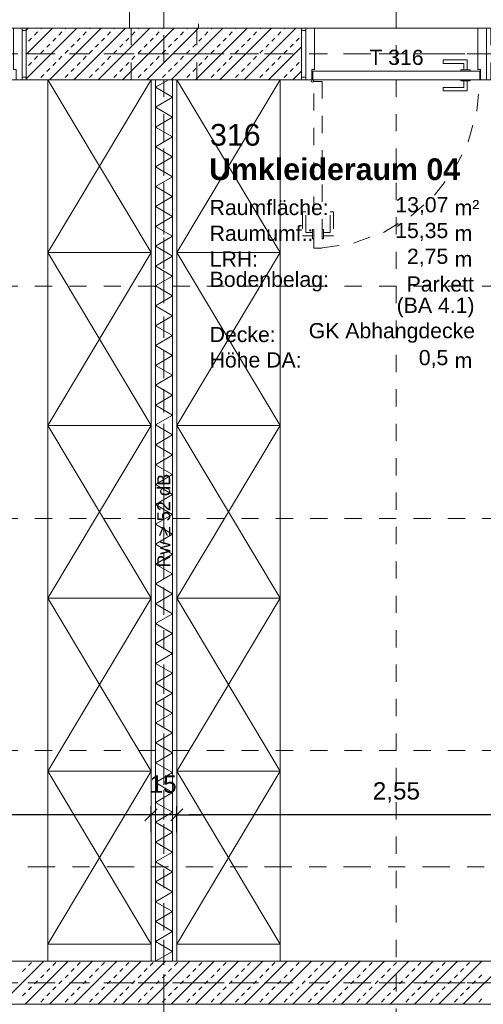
# Model space of a CAD drawing. Header units: metres. Extents: x -45.2 to 14.3, y -31.8 to 10.2.
# Tile 101 of 148: x -6.2 to -3.5, y -13.6 to -7.9. Entities that reach past the tile are written whole.
import ezdxf

# ---------------------------------------------------------------- set-up
doc = ezdxf.new("R2010")
doc.units = ezdxf.units.M
doc.header["$LTSCALE"] = 0.05
for name, pattern in [('Achsen 01', [5.291531, 3.175, -1.058062, 0.352704, -0.705764]), ('gestrichelt - 01', [2, 1, -1]), ('ISO-07 Punktiert', [0.889, 0.127, -0.762]), ('Raster 01', [2, 1, -1]), ('VW-01 Strichlinie kurz', [2, 1, -1])]:
    doc.linetypes.add(name, pattern=pattern)
doc.layers.get('0').update_dxf_attribs({"lineweight": 25})
for name, color, linetype, lineweight in [('013_Beton und Stahlbetonarbeiten-000 Unterzüge', 7, 'ISO-07 Punktiert', 13), ('013_Beton und Stahlbetonarbeiten-340 Innenwände', 7, 'Continuous', 18), ('027_Tischlerarbeiten-340 Innentüren', 7, 'Continuous', 9), ('031_Metallbauarbeiten-340 Innentüren _ Elemente', 7, 'Continuous', 9), ('039_Trockenbauarbeiten-340 Gipskarton', 7, 'Continuous', 9), ('AV1-Akustikvorgaben-Trennwände', 7, 'Continuous', 5), ('AV1-Einrichtung Bemaßung', 7, 'Continuous', 9), ('AV1-Schnitt Achsen', 7, 'Achsen 01', 18), ('AV1-Stempel-Raumstempel', 7, 'Continuous', 9)]:
    doc.layers.add(name, color=color, linetype=linetype, lineweight=lineweight)
for name, color, linetype, lineweight, true_color in [('039_Trockenbauarbeiten-340 Dämmung', 7, 'Continuous', 9, 0xc0c0c0), ('AV1-Achsen', 1, 'Achsen 01', 18, 0xff0000), ('AV1-Einrichtung', 7, 'Continuous', 9, 0xa6a6a6), ('AV1-Raster', 7, 'Raster 01', 9, 0xa6a6a6)]:
    doc.layers.add(name, color=color, linetype=linetype, lineweight=lineweight, true_color=true_color)
doc.styles.add('Arial', font='arial.ttf')
doc.styles.add('Arial (bold)', font='arialbd.ttf')

msp = doc.modelspace()

# ---------------------------------------------------------------- linework, layer by layer
at = {"color": 0, "linetype": 'ByBlock', "lineweight": -2}
for p, q in [((-5.475, -12.5236), (-5.5457, -12.5236)), ((-5.475, -12.5236), (-5.5457, -12.5236)), ((-5.325, -12.5236), (-5.2543, -12.5236)), ((-5.325, -12.5236), (-5.2543, -12.5236))]:
    msp.add_line(p, q, dxfattribs=at)
at = {"color": 0, "linetype": 'Continuous', "lineweight": 15}
for p, q in [((-5.4396, -12.4882), (-5.5104, -12.5589)), ((-5.4396, -12.4882), (-5.5104, -12.5589)), ((-5.3604, -12.5589), (-5.2896, -12.4882)), ((-5.3604, -12.5589), (-5.2896, -12.4882))]:
    msp.add_line(p, q, dxfattribs=at)
at = {"layer": '013_Beton und Stahlbetonarbeiten-000 Unterzüge', "color": 7, "linetype": 'Continuous', "lineweight": 9}
msp.add_line((-13.625, -7.95), (-0.125, -7.95), dxfattribs=at)
at = {"layer": '013_Beton und Stahlbetonarbeiten-000 Unterzüge', "linetype": 'VW-01 Strichlinie kurz'}
for points in [[(-5.6, -7.95), (-5.6, -0.125), (-5.2, -0.125), (-5.2, -7.95)], [(-7.3, -8.25), (-7.3, -7.95), (-6.2, -7.95), (-6.2, -8.25)], [(-5.59, -8.25), (-5.59, -7.95), (-5.21, -7.95), (-5.21, -8.25)], [(-4.6, -8.25), (-4.6, -7.95), (-3.5, -7.95), (-3.5, -8.25)]]:
    msp.add_lwpolyline(points, close=True, dxfattribs=at)
at = {"layer": '013_Beton und Stahlbetonarbeiten-340 Innenwände', "color": 251, "linetype": 'Continuous', "lineweight": 13, "true_color": 0x4c4c4c}
for p, q in [((-5.9059, -7.95), (-6.2, -8.2441)), ((-6.0473, -7.95), (-6.2, -8.1027)), ((-6.1887, -7.95), (-6.2, -7.9613)), ((-6.1165, -7.955), (-6.1115, -7.95)), ((-5.7645, -7.95), (-6.0645, -8.25)), ((-5.9751, -7.955), (-5.9701, -7.95)), ((-5.6231, -7.95), (-5.9231, -8.25)), ((-5.8336, -7.955), (-5.8287, -7.95)), ((-5.4816, -7.95), (-5.7816, -8.25)), ((-5.6922, -7.955), (-5.6873, -7.95)), ((-5.3402, -7.95), (-5.6402, -8.25)), ((-5.5508, -7.955), (-5.5458, -7.95)), ((-5.1988, -7.95), (-5.4988, -8.25)), ((-5.4094, -7.955), (-5.4044, -7.95)), ((-5.0574, -7.95), (-5.3574, -8.25)), ((-5.2679, -7.955), (-5.263, -7.95)), ((-4.916, -7.95), (-5.216, -8.25)), ((-5.1265, -7.955), (-5.1216, -7.95)), ((-4.7745, -7.95), (-5.0745, -8.25)), ((-4.9851, -7.955), (-4.9802, -7.95)), ((-4.6331, -7.95), (-4.9331, -8.25)), ((-4.8437, -7.955), (-4.8387, -7.95)), ((-4.7023, -7.955), (-4.6973, -7.95)), ((-6.1872, -8.0257), (-6.1695, -8.008)), ((-6.1518, -7.9903), (-6.1342, -7.9726)), ((-6.0458, -8.0257), (-6.0281, -8.008)), ((-6.0104, -7.9903), (-5.9927, -7.9726)), ((-5.9043, -8.0257), (-5.8867, -8.008)), ((-5.869, -7.9903), (-5.8513, -7.9726)), ((-5.7629, -8.0257), (-5.7452, -8.008)), ((-5.7276, -7.9903), (-5.7099, -7.9726)), ((-5.6215, -8.0257), (-5.6038, -8.008)), ((-5.5861, -7.9903), (-5.5685, -7.9726)), ((-5.4801, -8.0257), (-5.4624, -8.008)), ((-5.4447, -7.9903), (-5.427, -7.9726)), ((-5.3387, -8.0257), (-5.321, -8.008)), ((-5.3033, -7.9903), (-5.2856, -7.9726)), ((-5.1972, -8.0257), (-5.1796, -8.008)), ((-5.1619, -7.9903), (-5.1442, -7.9726)), ((-5.0558, -8.0257), (-5.0381, -8.008)), ((-5.0205, -7.9903), (-5.0028, -7.9726)), ((-4.9144, -8.0257), (-4.8967, -8.008)), ((-4.879, -7.9903), (-4.8614, -7.9726)), ((-4.773, -8.0257), (-4.7553, -8.008)), ((-4.7376, -7.9903), (-4.7199, -7.9726)), ((-4.6315, -8.0257), (-4.6139, -8.008)), ((-6.0811, -8.061), (-6.0634, -8.0433)), ((-5.9397, -8.061), (-5.922, -8.0433)), ((-5.7983, -8.061), (-5.7806, -8.0433)), ((-5.6569, -8.061), (-5.6392, -8.0433)), ((-5.5154, -8.061), (-5.4978, -8.0433)), ((-5.374, -8.061), (-5.3563, -8.0433)), ((-5.2326, -8.061), (-5.2149, -8.0433)), ((-5.0912, -8.061), (-5.0735, -8.0433)), ((-4.9497, -8.061), (-4.9321, -8.0433)), ((-4.8083, -8.061), (-4.7906, -8.0433)), ((-4.6, -8.0583), (-4.7917, -8.25)), ((-4.6669, -8.061), (-4.6492, -8.0433)), ((-6.1518, -8.1317), (-6.1342, -8.1141)), ((-6.1165, -8.0964), (-6.0988, -8.0787)), ((-6.0104, -8.1317), (-5.9927, -8.1141)), ((-5.9751, -8.0964), (-5.9574, -8.0787)), ((-5.869, -8.1317), (-5.8513, -8.1141)), ((-5.8336, -8.0964), (-5.816, -8.0787)), ((-5.7276, -8.1317), (-5.7099, -8.1141)), ((-5.6922, -8.0964), (-5.6745, -8.0787)), ((-5.5861, -8.1317), (-5.5685, -8.1141)), ((-5.5508, -8.0964), (-5.5331, -8.0787)), ((-5.4447, -8.1317), (-5.427, -8.1141)), ((-5.4094, -8.0964), (-5.3917, -8.0787)), ((-5.3033, -8.1317), (-5.2856, -8.1141)), ((-5.2679, -8.0964), (-5.2503, -8.0787)), ((-5.1619, -8.1317), (-5.1442, -8.1141)), ((-5.1265, -8.0964), (-5.1088, -8.0787)), ((-5.0205, -8.1317), (-5.0028, -8.1141)), ((-4.9851, -8.0964), (-4.9674, -8.0787)), ((-4.879, -8.1317), (-4.8614, -8.1141)), ((-4.8437, -8.0964), (-4.826, -8.0787)), ((-4.7376, -8.1317), (-4.7199, -8.1141)), ((-4.7023, -8.0964), (-4.6846, -8.0787)), ((-6.1872, -8.1671), (-6.1695, -8.1494)), ((-6.0811, -8.2024), (-6.0634, -8.1848)), ((-6.0458, -8.1671), (-6.0281, -8.1494)), ((-5.9397, -8.2024), (-5.922, -8.1848)), ((-5.9043, -8.1671), (-5.8867, -8.1494)), ((-5.7983, -8.2024), (-5.7806, -8.1848)), ((-5.7629, -8.1671), (-5.7452, -8.1494)), ((-5.6569, -8.2024), (-5.6392, -8.1848)), ((-5.6215, -8.1671), (-5.6038, -8.1494)), ((-5.5154, -8.2024), (-5.4978, -8.1848)), ((-5.4801, -8.1671), (-5.4624, -8.1494)), ((-5.374, -8.2024), (-5.3563, -8.1848)), ((-5.3387, -8.1671), (-5.321, -8.1494)), ((-5.2326, -8.2024), (-5.2149, -8.1848)), ((-5.1972, -8.1671), (-5.1796, -8.1494)), ((-5.0912, -8.2024), (-5.0735, -8.1848)), ((-5.0558, -8.1671), (-5.0381, -8.1494)), ((-4.9497, -8.2024), (-4.9321, -8.1848)), ((-4.9144, -8.1671), (-4.8967, -8.1494)), ((-4.8083, -8.2024), (-4.7906, -8.1848)), ((-4.773, -8.1671), (-4.7553, -8.1494)), ((-4.6669, -8.2024), (-4.6492, -8.1848)), ((-4.6315, -8.1671), (-4.6139, -8.1494)), ((-6.1165, -8.2378), (-6.0988, -8.2201)), ((-5.9751, -8.2378), (-5.9574, -8.2201)), ((-5.8336, -8.2378), (-5.816, -8.2201)), ((-5.6922, -8.2378), (-5.6745, -8.2201)), ((-5.5508, -8.2378), (-5.5331, -8.2201)), ((-5.4094, -8.2378), (-5.3917, -8.2201)), ((-5.2679, -8.2378), (-5.2503, -8.2201)), ((-5.1265, -8.2378), (-5.1088, -8.2201)), ((-4.9851, -8.2378), (-4.9674, -8.2201)), ((-4.8437, -8.2378), (-4.826, -8.2201)), ((-4.7023, -8.2378), (-4.6846, -8.2201)), ((-4.6, -8.1997), (-4.6503, -8.25)), ((-6.0983, -13.375), (-6.3483, -13.625)), ((-5.9569, -13.375), (-6.2069, -13.625)), ((-6.1872, -13.3997), (-6.1695, -13.382)), ((-5.8155, -13.375), (-6.0655, -13.625)), ((-6.0458, -13.3997), (-6.0281, -13.382)), ((-5.674, -13.375), (-5.924, -13.625)), ((-5.9043, -13.3997), (-5.8867, -13.382)), ((-5.5326, -13.375), (-5.7826, -13.625)), ((-5.7629, -13.3997), (-5.7452, -13.382)), ((-5.3912, -13.375), (-5.6412, -13.625)), ((-5.6215, -13.3997), (-5.6038, -13.382)), ((-5.2498, -13.375), (-5.4998, -13.625)), ((-5.4801, -13.3997), (-5.4624, -13.382)), ((-5.1084, -13.375), (-5.3584, -13.625)), ((-5.3387, -13.3997), (-5.321, -13.382)), ((-4.9669, -13.375), (-5.2169, -13.625)), ((-5.1972, -13.3997), (-5.1796, -13.382)), ((-4.8255, -13.375), (-5.0755, -13.625)), ((-5.0558, -13.3997), (-5.0381, -13.382)), ((-4.6841, -13.375), (-4.9341, -13.625)), ((-4.9144, -13.3997), (-4.8967, -13.382)), ((-4.5427, -13.375), (-4.7927, -13.625)), ((-4.773, -13.3997), (-4.7553, -13.382)), ((-4.4013, -13.375), (-4.6513, -13.625)), ((-4.6315, -13.3997), (-4.6139, -13.382)), ((-4.2598, -13.375), (-4.5098, -13.625)), ((-4.4901, -13.3997), (-4.4725, -13.382)), ((-4.1184, -13.375), (-4.3684, -13.625)), ((-4.3487, -13.3997), (-4.331, -13.382)), ((-3.977, -13.375), (-4.227, -13.625)), ((-4.2073, -13.3997), (-4.1896, -13.382)), ((-3.8356, -13.375), (-4.0856, -13.625)), ((-4.0659, -13.3997), (-4.0482, -13.382)), ((-3.6941, -13.375), (-3.9441, -13.625)), ((-3.9244, -13.3997), (-3.9068, -13.382)), ((-3.5527, -13.375), (-3.8027, -13.625)), ((-3.783, -13.3997), (-3.7653, -13.382)), ((-3.4113, -13.375), (-3.6613, -13.625)), ((-3.6416, -13.3997), (-3.6239, -13.382)), ((-6.2225, -13.435), (-6.2049, -13.4174)), ((-6.0811, -13.435), (-6.0634, -13.4174)), ((-5.9397, -13.435), (-5.922, -13.4174)), ((-5.7983, -13.435), (-5.7806, -13.4174)), ((-5.6569, -13.435), (-5.6392, -13.4174)), ((-5.5154, -13.435), (-5.4978, -13.4174)), ((-5.374, -13.435), (-5.3563, -13.4174)), ((-5.2326, -13.435), (-5.2149, -13.4174)), ((-5.0912, -13.435), (-5.0735, -13.4174)), ((-4.9497, -13.435), (-4.9321, -13.4174)), ((-4.8083, -13.435), (-4.7906, -13.4174)), ((-4.6669, -13.435), (-4.6492, -13.4174)), ((-4.5255, -13.435), (-4.5078, -13.4174)), ((-4.3841, -13.435), (-4.3664, -13.4174)), ((-4.2426, -13.435), (-4.225, -13.4174)), ((-4.1012, -13.435), (-4.0835, -13.4174)), ((-3.9598, -13.435), (-3.9421, -13.4174)), ((-3.8184, -13.435), (-3.8007, -13.4174)), ((-3.677, -13.435), (-3.6593, -13.4174)), ((-6.1518, -13.5057), (-6.1342, -13.4881)), ((-6.1165, -13.4704), (-6.0988, -13.4527)), ((-6.0104, -13.5057), (-5.9927, -13.4881)), ((-5.9751, -13.4704), (-5.9574, -13.4527)), ((-5.869, -13.5057), (-5.8513, -13.4881)), ((-5.8336, -13.4704), (-5.816, -13.4527)), ((-5.7276, -13.5057), (-5.7099, -13.4881)), ((-5.6922, -13.4704), (-5.6745, -13.4527)), ((-5.5861, -13.5057), (-5.5685, -13.4881)), ((-5.5508, -13.4704), (-5.5331, -13.4527)), ((-5.4447, -13.5057), (-5.427, -13.4881)), ((-5.4094, -13.4704), (-5.3917, -13.4527)), ((-5.3033, -13.5057), (-5.2856, -13.4881)), ((-5.2679, -13.4704), (-5.2503, -13.4527)), ((-5.1619, -13.5057), (-5.1442, -13.4881)), ((-5.1265, -13.4704), (-5.1088, -13.4527)), ((-5.0205, -13.5057), (-5.0028, -13.4881)), ((-4.9851, -13.4704), (-4.9674, -13.4527)), ((-4.879, -13.5057), (-4.8614, -13.4881)), ((-4.8437, -13.4704), (-4.826, -13.4527)), ((-4.7376, -13.5057), (-4.7199, -13.4881)), ((-4.7023, -13.4704), (-4.6846, -13.4527)), ((-4.5962, -13.5057), (-4.5785, -13.4881)), ((-4.5608, -13.4704), (-4.5432, -13.4527)), ((-4.4548, -13.5057), (-4.4371, -13.4881)), ((-4.4194, -13.4704), (-4.4017, -13.4527)), ((-4.3134, -13.5057), (-4.2957, -13.4881)), ((-4.278, -13.4704), (-4.2603, -13.4527)), ((-4.1719, -13.5057), (-4.1543, -13.4881)), ((-4.1366, -13.4704), (-4.1189, -13.4527)), ((-4.0305, -13.5057), (-4.0128, -13.4881)), ((-3.9952, -13.4704), (-3.9775, -13.4527)), ((-3.8891, -13.5057), (-3.8714, -13.4881)), ((-3.8537, -13.4704), (-3.8361, -13.4527)), ((-3.7477, -13.5057), (-3.73, -13.4881)), ((-3.7123, -13.4704), (-3.6946, -13.4527)), ((-3.6062, -13.5057), (-3.5886, -13.4881)), ((-3.5709, -13.4704), (-3.5532, -13.4527)), ((-6.2225, -13.5765), (-6.2049, -13.5588)), ((-6.1872, -13.5411), (-6.1695, -13.5234)), ((-6.0811, -13.5765), (-6.0634, -13.5588)), ((-6.0458, -13.5411), (-6.0281, -13.5234)), ((-5.9397, -13.5765), (-5.922, -13.5588)), ((-5.9043, -13.5411), (-5.8867, -13.5234)), ((-5.7983, -13.5765), (-5.7806, -13.5588)), ((-5.7629, -13.5411), (-5.7452, -13.5234)), ((-5.6569, -13.5765), (-5.6392, -13.5588)), ((-5.6215, -13.5411), (-5.6038, -13.5234)), ((-5.5154, -13.5765), (-5.4978, -13.5588)), ((-5.4801, -13.5411), (-5.4624, -13.5234)), ((-5.374, -13.5765), (-5.3563, -13.5588)), ((-5.3387, -13.5411), (-5.321, -13.5234)), ((-5.2326, -13.5765), (-5.2149, -13.5588)), ((-5.1972, -13.5411), (-5.1796, -13.5234)), ((-5.0912, -13.5765), (-5.0735, -13.5588)), ((-5.0558, -13.5411), (-5.0381, -13.5234)), ((-4.9497, -13.5765), (-4.9321, -13.5588)), ((-4.9144, -13.5411), (-4.8967, -13.5234)), ((-4.8083, -13.5765), (-4.7906, -13.5588)), ((-4.773, -13.5411), (-4.7553, -13.5234)), ((-4.6669, -13.5765), (-4.6492, -13.5588)), ((-4.6315, -13.5411), (-4.6139, -13.5234)), ((-4.5255, -13.5765), (-4.5078, -13.5588)), ((-4.4901, -13.5411), (-4.4725, -13.5234)), ((-4.3841, -13.5765), (-4.3664, -13.5588)), ((-4.3487, -13.5411), (-4.331, -13.5234)), ((-4.2426, -13.5765), (-4.225, -13.5588)), ((-4.2073, -13.5411), (-4.1896, -13.5234)), ((-4.1012, -13.5765), (-4.0835, -13.5588)), ((-4.0659, -13.5411), (-4.0482, -13.5234)), ((-3.9598, -13.5765), (-3.9421, -13.5588)), ((-3.9244, -13.5411), (-3.9068, -13.5234)), ((-3.8184, -13.5765), (-3.8007, -13.5588)), ((-3.783, -13.5411), (-3.7653, -13.5234)), ((-3.677, -13.5765), (-3.6593, -13.5588)), ((-3.6416, -13.5411), (-3.6239, -13.5234)), ((-6.1165, -13.6118), (-6.0988, -13.5941)), ((-5.9751, -13.6118), (-5.9574, -13.5941)), ((-5.8336, -13.6118), (-5.816, -13.5941)), ((-5.6922, -13.6118), (-5.6745, -13.5941)), ((-5.5508, -13.6118), (-5.5331, -13.5941)), ((-5.4094, -13.6118), (-5.3917, -13.5941)), ((-5.2679, -13.6118), (-5.2503, -13.5941)), ((-5.1265, -13.6118), (-5.1088, -13.5941)), ((-4.9851, -13.6118), (-4.9674, -13.5941)), ((-4.8437, -13.6118), (-4.826, -13.5941)), ((-4.7023, -13.6118), (-4.6846, -13.5941)), ((-4.5608, -13.6118), (-4.5432, -13.5941)), ((-4.4194, -13.6118), (-4.4017, -13.5941)), ((-4.278, -13.6118), (-4.2603, -13.5941)), ((-4.1366, -13.6118), (-4.1189, -13.5941)), ((-3.9952, -13.6118), (-3.9775, -13.5941)), ((-3.8537, -13.6118), (-3.8361, -13.5941)), ((-3.7123, -13.6118), (-3.6946, -13.5941)), ((-3.5709, -13.6118), (-3.5532, -13.5941))]:
    msp.add_line(p, q, dxfattribs=at)
at = {"layer": '013_Beton und Stahlbetonarbeiten-340 Innenwände'}
for points in [[(-6.2, -7.95), (-6.2, -8.25), (-4.6, -8.25), (-4.6, -7.95)], [(-13.625, -13.625), (-13.625, -13.375), (-2.825, -13.375), (-2.825, -13.625)]]:
    msp.add_lwpolyline(points, close=True, dxfattribs=at)
at = {"layer": '027_Tischlerarbeiten-340 Innentüren'}
for points in [[(-6.26, -8.25), (-6.26, -8.19), (-6.275, -8.19), (-6.275, -7.95), (-6.225, -7.95), (-6.225, -8.25)], [(-4.54, -8.25), (-4.54, -8.19), (-4.525, -8.19), (-4.525, -7.95), (-4.575, -7.95), (-4.575, -8.25)], [(-3.56, -8.25), (-3.56, -8.19), (-3.575, -8.19), (-3.575, -7.95), (-3.525, -7.95), (-3.525, -8.25)], [(-6.2, -7.965), (-6.2, -8.235), (-6.225, -8.235), (-6.225, -7.965)], [(-4.575, -7.965), (-4.575, -8.235), (-4.6, -8.235), (-4.6, -7.965)], [(-3.6375, -8.1925), (-3.6575, -8.1925), (-3.6575, -8.155), (-3.7775, -8.155), (-3.7775, -8.135), (-3.6375, -8.135)], [(-3.565, -8.2), (-3.565, -8.25), (-4.535, -8.25), (-4.535, -8.2)], [(-3.62, -8.1925), (-3.62, -8.2), (-3.675, -8.2), (-3.675, -8.1925)], [(-4.5375, -8.265), (-4.5428, -8.2628), (-4.545, -8.2575), (-4.5428, -8.2522), (-4.5375, -8.25), (-4.5322, -8.2522), (-4.53, -8.2575), (-4.5322, -8.2628)], [(-3.6375, -8.2575), (-3.6575, -8.2575), (-3.6575, -8.295), (-3.7775, -8.295), (-3.7775, -8.315), (-3.6375, -8.315)], [(-3.62, -8.25), (-3.62, -8.2575), (-3.675, -8.2575), (-3.675, -8.25)]]:
    msp.add_lwpolyline(points, close=True, dxfattribs=at)
at = {"layer": '027_Tischlerarbeiten-340 Innentüren', "color": 253, "linetype": 'gestrichelt - 01', "lineweight": 9, "true_color": 0xa6a6a6}
for points in [[(-4.48, -8.26), (-4.48, -9.23), (-4.53, -9.23), (-4.53, -8.26)], [(-4.5375, -9.1575), (-4.5375, -9.1375), (-4.575, -9.1375), (-4.575, -9.0175), (-4.595, -9.0175), (-4.595, -9.1575)], [(-4.4725, -9.1575), (-4.4725, -9.1375), (-4.435, -9.1375), (-4.435, -9.0175), (-4.415, -9.0175), (-4.415, -9.1575)], [(-4.53, -9.12), (-4.53, -9.175), (-4.5375, -9.175), (-4.5375, -9.12)], [(-4.4725, -9.12), (-4.4725, -9.175), (-4.48, -9.175), (-4.48, -9.12)]]:
    msp.add_lwpolyline(points, close=True, dxfattribs=at)
msp.add_lwpolyline([(-4.4801, -9.2283), (-4.2978, -9.2), (-4.1242, -9.1378), (-3.9654, -9.044), (-3.8272, -8.9218), (-3.7146, -8.7758), (-3.6315, -8.6111), (-3.5811, -8.4337), (-3.565, -8.25)], dxfattribs=at)
at = {"layer": '039_Trockenbauarbeiten-340 Dämmung'}
msp.add_lwpolyline([(-5.35, -13.375), (-5.35, -8.25), (-5.45, -8.25), (-5.45, -13.375)], close=True, dxfattribs=at)
msp.add_lwpolyline([(-5.45, -13.375), (-5.35, -13.3173), (-5.45, -13.2595), (-5.35, -13.2018), (-5.45, -13.1441), (-5.35, -13.0863), (-5.45, -13.0286), (-5.35, -12.9709), (-5.45, -12.9131), (-5.35, -12.8554), (-5.45, -12.7976), (-5.35, -12.7399), (-5.45, -12.6822), (-5.35, -12.6244), (-5.45, -12.5667), (-5.35, -12.509), (-5.45, -12.4512), (-5.35, -12.3935), (-5.45, -12.3358), (-5.35, -12.278), (-5.45, -12.2203), (-5.35, -12.1626), (-5.45, -12.1048), (-5.35, -12.0471), (-5.45, -11.9894), (-5.35, -11.9316), (-5.45, -11.8739), (-5.35, -11.8162), (-5.45, -11.7584), (-5.35, -11.7007), (-5.45, -11.6429), (-5.35, -11.5852), (-5.45, -11.5275), (-5.35, -11.4697), (-5.45, -11.412), (-5.35, -11.3543), (-5.45, -11.2965), (-5.35, -11.2388), (-5.45, -11.1811), (-5.35, -11.1233), (-5.45, -11.0656), (-5.35, -11.0079), (-5.45, -10.9501), (-5.35, -10.8924), (-5.45, -10.8347), (-5.35, -10.7769), (-5.45, -10.7192), (-5.35, -10.6615), (-5.45, -10.6037), (-5.35, -10.546), (-5.45, -10.4882), (-5.35, -10.4305), (-5.45, -10.3728), (-5.35, -10.315), (-5.45, -10.2573), (-5.35, -10.1996), (-5.45, -10.1418), (-5.35, -10.0841), (-5.45, -10.0264), (-5.35, -9.9686), (-5.45, -9.9109), (-5.35, -9.8532), (-5.45, -9.7954), (-5.35, -9.7377), (-5.45, -9.68), (-5.35, -9.6222), (-5.45, -9.5645), (-5.35, -9.5068), (-5.45, -9.449), (-5.35, -9.3913), (-5.45, -9.3335), (-5.35, -9.2758), (-5.45, -9.2181), (-5.35, -9.1603), (-5.45, -9.1026), (-5.35, -9.0449), (-5.45, -8.9871), (-5.35, -8.9294), (-5.45, -8.8717), (-5.35, -8.8139), (-5.45, -8.7562), (-5.35, -8.6985), (-5.45, -8.6407), (-5.35, -8.583), (-5.45, -8.5253), (-5.35, -8.4675), (-5.45, -8.4098), (-5.35, -8.3521), (-5.45, -8.2943), (-5.3732, -8.25)], dxfattribs=at)
at = {"layer": '039_Trockenbauarbeiten-340 Gipskarton'}
for points in [[(-5.475, -13.375), (-5.475, -8.25), (-5.45, -8.25), (-5.45, -13.375)], [(-5.325, -13.375), (-5.325, -8.25), (-5.35, -8.25), (-5.35, -13.375)]]:
    msp.add_lwpolyline(points, close=True, dxfattribs=at)
at = {"layer": 'AV1-Achsen'}
for p, q in [((-5.4, -26.5), (-5.4, 4.9)), ((-43.35, -8.1), (4.2, -8.1)), ((-43.35, -13.5), (4.2, -13.5))]:
    msp.add_line(p, q, dxfattribs=at)
at = {"layer": 'AV1-Einrichtung'}
for p, q in [((-6.075, -8.25), (-5.475, -9.2549)), ((-5.475, -8.25), (-6.075, -9.2549)), ((-5.325, -8.25), (-4.725, -9.2549)), ((-4.725, -8.25), (-5.325, -9.2549)), ((-6.075, -9.2549), (-5.475, -10.2598)), ((-5.475, -9.2549), (-6.075, -10.2598)), ((-5.325, -9.2549), (-4.725, -10.2598)), ((-4.725, -9.2549), (-5.325, -10.2598)), ((-6.075, -10.2598), (-5.475, -11.2647)), ((-5.475, -10.2598), (-6.075, -11.2647)), ((-5.325, -10.2598), (-4.725, -11.2647)), ((-4.725, -10.2598), (-5.325, -11.2647)), ((-6.075, -11.2647), (-5.475, -12.2696)), ((-5.475, -11.2647), (-6.075, -12.2696)), ((-5.325, -11.2647), (-4.725, -12.2696)), ((-4.725, -11.2647), (-5.325, -12.2696)), ((-6.075, -12.2696), (-5.475, -13.2745)), ((-5.475, -12.2696), (-6.075, -13.2745)), ((-5.325, -12.2696), (-4.725, -13.2745)), ((-4.725, -12.2696), (-5.325, -13.2745))]:
    msp.add_line(p, q, dxfattribs=at)
for points in [[(-6.075, -9.2549), (-6.075, -8.25), (-5.475, -8.25), (-5.475, -9.2549)], [(-5.325, -9.2549), (-5.325, -8.25), (-4.725, -8.25), (-4.725, -9.2549)], [(-6.075, -10.2598), (-6.075, -9.2549), (-5.475, -9.2549), (-5.475, -10.2598)], [(-5.325, -10.2598), (-5.325, -9.2549), (-4.725, -9.2549), (-4.725, -10.2598)], [(-6.075, -11.2647), (-6.075, -10.2598), (-5.475, -10.2598), (-5.475, -11.2647)], [(-5.325, -11.2647), (-5.325, -10.2598), (-4.725, -10.2598), (-4.725, -11.2647)], [(-6.075, -12.2696), (-6.075, -11.2647), (-5.475, -11.2647), (-5.475, -12.2696)], [(-5.325, -12.2696), (-5.325, -11.2647), (-4.725, -11.2647), (-4.725, -12.2696)], [(-6.075, -13.2745), (-6.075, -12.2696), (-5.475, -12.2696), (-5.475, -13.2745)], [(-5.325, -13.2745), (-5.325, -12.2696), (-4.725, -12.2696), (-4.725, -13.2745)], [(-6.075, -13.375), (-6.075, -13.2745), (-5.475, -13.2745), (-5.475, -13.375)], [(-5.325, -13.375), (-5.325, -13.2745), (-4.725, -13.2745), (-4.725, -13.375)]]:
    msp.add_lwpolyline(points, close=True, dxfattribs=at)
at = {"layer": 'AV1-Einrichtung Bemaßung', "color": 0, "lineweight": -2}
for p, q in [((-5.475, -12.6236), (-5.475, -12.4736)), ((-5.475, -12.6236), (-5.475, -12.4736)), ((-5.325, -12.6236), (-5.325, -12.4736)), ((-5.325, -12.6236), (-5.325, -12.4736)), ((-5.5457, -12.5236), (-7.9543, -12.5236)), ((-5.5457, -12.5236), (-5.6164, -12.5236)), ((-5.325, -12.5236), (-5.475, -12.5236)), ((-5.2543, -12.5236), (-5.1836, -12.5236)), ((-2.8457, -12.5236), (-5.2543, -12.5236))]:
    msp.add_line(p, q, dxfattribs=at)
at = {"layer": 'AV1-Raster'}
for p, q in [((-5.4, -22.95), (-5.4, 1.35)), ((-4.05, -22.95), (-4.05, 1.35)), ((1.35, -8.1), (-40.5, -8.1)), ((1.35, -9.45), (-40.5, -9.45)), ((1.35, -10.8), (-40.5, -10.8)), ((1.35, -12.15), (-40.5, -12.15)), ((1.35, -13.5), (-40.5, -13.5))]:
    msp.add_line(p, q, dxfattribs=at)
at = {"layer": 'AV1-Schnitt Achsen'}
msp.add_line((-43.35, -12.825), (4.2, -12.825), dxfattribs=at)
at = {"layer": 'Defpoints', "color": 0, "lineweight": 0}
for p, q in [((-6.2, -7.95), (-6.2, -7.95)), ((-4.6, -7.95), (-4.6, -7.95)), ((-5.475, -12.5236), (-5.475, -12.5236)), ((-5.325, -12.5236), (-5.325, -12.5236)), ((-5.475, -13.375), (-5.475, -13.375)), ((-5.475, -13.375), (-5.475, -13.375)), ((-5.325, -13.375), (-5.325, -13.375)), ((-5.325, -13.375), (-5.325, -13.375))]:
    msp.add_line(p, q, dxfattribs=at)

# ---------------------------------------------------------------- texts
at = {"layer": '031_Metallbauarbeiten-340 Innentüren _ Elemente', "insert": (-4.2063, -8.1656), "char_height": 0.08826, "attachment_point": 7, "style": 'Arial'}
msp.add_mtext('T 316', dxfattribs=at)
at = {"layer": 'AV1-Akustikvorgaben-Trennwände', "insert": (-5.3627, -11.0866), "char_height": 0.07565, "attachment_point": 7, "rotation": 90, "style": 'Arial'}
msp.add_mtext('Rw ≥ 52 dB', dxfattribs=at)
at = {"layer": 'AV1-Einrichtung Bemaßung', "color": 0, "char_height": 0.10087, "attachment_point": 7, "style": 'Arial'}
for s, insert in [('15', (-5.4832, -12.3966)), ('2,55', (-4.1864, -12.4534))]:
    msp.add_mtext(s, dxfattribs=dict(at, insert=insert))
at = {"layer": 'AV1-Stempel-Raumstempel', "attachment_point": 7}
for s, insert, char_height, style in [('316', (-5.1324, -8.6353), 0.12609, 'Arial'), ('Umkleideraum 04', (-5.1376, -8.8353), 0.12609, 'Arial (bold)'), ('Raumfläche:', (-5.1347, -9.0383), 0.088263, 'Arial'), ('13,07', (-4.0555, -9.0372), 0.08826, 'Arial'), ('m²', (-3.7107, -9.0379), 0.08826, 'Arial'), ('Raumumf.:', (-5.1347, -9.1883), 0.08826, 'Arial'), ('15,35', (-4.0562, -9.1872), 0.08826, 'Arial'), ('m', (-3.7107, -9.1868), 0.0883, 'Arial'), ('LRH:', (-5.134, -9.3368), 0.08826, 'Arial'), ('2,75', (-3.9876, -9.3372), 0.08826, 'Arial'), ('m', (-3.7107, -9.3368), 0.0883, 'Arial'), ('Bodenbelag:', (-5.134, -9.4813), 0.088263, 'Arial'), ('Parkett', (-3.9894, -9.4831), 0.08826, 'Arial'), ('(BA 4.1)', (-4.0475, -9.6322), 0.08826, 'Arial'), ('Decke:', (-5.1345, -9.7764), 0.08826, 'Arial'), ('GK Abhangdecke', (-4.5587, -9.7797), 0.088263, 'Arial'), ('Höhe DA:', (-5.1349, -9.9245), 0.08826, 'Arial'), ('0,5', (-3.919, -9.9261), 0.08826, 'Arial'), ('m', (-3.7107, -9.9258), 0.0883, 'Arial')]:
    msp.add_mtext(s, dxfattribs=dict(at, insert=insert, char_height=char_height, style=style))

doc.saveas('drawing.dxf')
